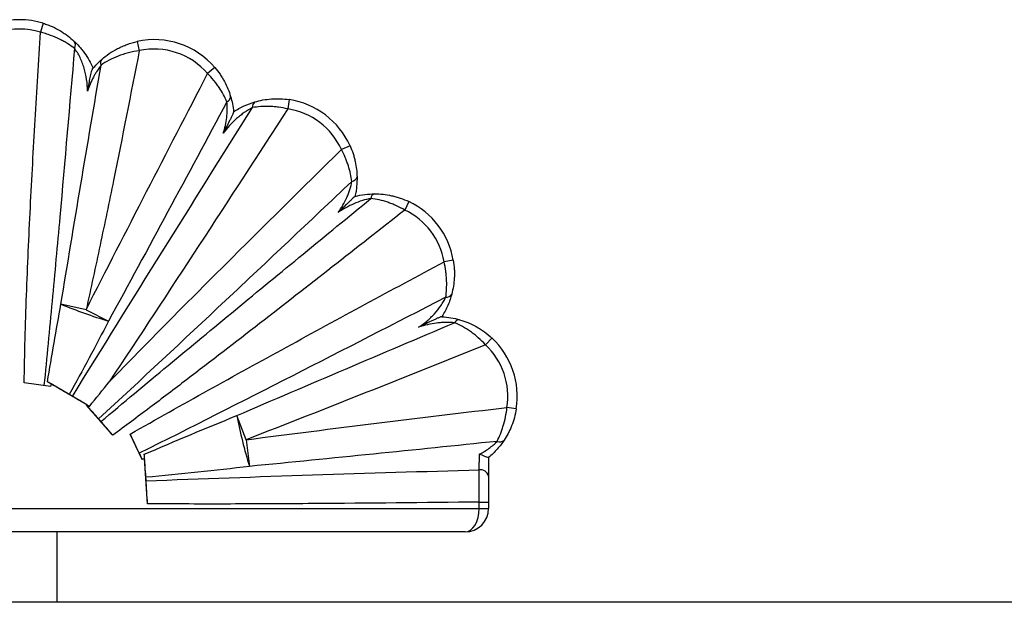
# Paper-space layout '_Izquierda' of a CAD drawing. Header units: millimetres. Extents: x 580 to 1680, y -627 to 712.
# Tile 7 of 10: x 1130 to 1340, y 588 to 712. Entities that reach past the tile are written whole.
import ezdxf

# ---------------------------------------------------------------- set-up
doc = ezdxf.new("R2010")
doc.units = ezdxf.units.MM

psp = doc.layouts.new('_Izquierda')

# ---------------------------------------------------------------- linework, layer by layer
at = {"color": 7, "linetype": 'Continuous', "lineweight": 25}
for p, q in [((1135.01, 710.95), (1134.42, 709.04)), ((1155.08, 707.07), (1155.5, 705.11)), ((1171.6, 701.53), (1170.09, 700.23)), ((1187.48, 694.68), (1187.18, 692.71)), ((1200.46, 684.85), (1198.63, 684.03)), ((1212.99, 672.95), (1212.13, 671.15)), ((1222.48, 660.45), (1220.5, 660.11)), ((1144.17, 649.9), (1138.81, 651.1)), ((1144.17, 649.9), (1148.95, 647.47)), ((1230.71, 643.87), (1229.35, 642.41)), ((1136.59, 633.56), (1130.98, 634.28)), ((1144.35, 629.6), (1136.68, 634.07)), ((1144.27, 629.52), (1144.35, 629.6)), ((1149.87, 623.16), (1144.27, 629.52)), ((1235.9, 628.76), (1233.93, 629.08)), ((1178.28, 622.19), (1176.29, 627.33)), ((1156.1, 618), (1153.58, 623.39)), ((1178.28, 622.19), (1179.02, 616.5)), ((1156.63, 618.22), (1156.1, 618)), ((1157.27, 608.53), (1156.63, 618.22)), ((1230, 618.38), (1230, 614.41)), ((1030, 607.54), (1230, 607.54)), ((1228, 608.91), (1230, 608.91)), ((1228, 607.54), (1228, 608.91)), ((1230, 608.91), (1230, 607.54)), ((1225, 602.54), (1032, 602.54)), ((1138, 587.54), (1138, 602.54)), ((1680, 587.54), (580, 587.54))]:
    psp.add_line(p, q, dxfattribs=at)
at = {"color": 7, "linetype": 'Continuous', "lineweight": 25, "flags": 128}
for points in [[(1136.68, 634.07), (1136.64, 633.83), (1136.59, 633.56)], [(1156.63, 618.22), (1156.63, 618.21), (1156.63, 618.23), (1156.63, 618.3), (1156.63, 618.4), (1156.62, 618.53), (1156.61, 618.69), (1156.6, 618.88), (1156.58, 619.08)], [(1225, 602.54), (1225.59, 602.64), (1226.15, 602.92), (1226.67, 603.38), (1227.12, 604), (1227.49, 604.76), (1227.77, 605.63), (1227.94, 606.56), (1228, 607.54)]]:
    psp.add_lwpolyline(points, dxfattribs=at)
at = {"color": 7, "linetype": 'Continuous', "lineweight": 25}
for centre, radius, start, end in [((1130, 694.71), 17, 72.8404, 107.1481), ((1130, 694.71), 15, 72.8404, 107.1481), ((1140.51, 706.3), 1.37, 329.8463, 39.7003), ((1158.7, 690.46), 17, 40.6461, 102.3186), ((1158.7, 690.46), 15, 40.6461, 102.3186), ((1148.35, 702.53), 1.11, 140.4141, 207.111), ((1173.77, 695.33), 1.21, 291.1767, 1.9859), ((1180.79, 693.21), 1.15, 121.7986, 191.7402), ((1184.95, 677.87), 17, 24.2209, 81.4405), ((1184.95, 677.87), 15, 24.2209, 81.4405), ((1200.74, 678.5), 1.25, 274.9405, 346.3741), ((1206.01, 673.52), 1.12, 107.0246, 176.325), ((1205.72, 657.59), 17, 9.6883, 64.6918), ((1205.72, 657.59), 15, 9.6883, 64.6918), ((1221.02, 653.8), 1.26, 262.8472, 333.7359), ((1181.65, 754.84), 112.25, 247.563, 253.0622), ((1223.77, 646.67), 1.1, 87.2458, 156.1098), ((1219.12, 631.44), 17, 350.9436, 46.9992), ((1219.12, 631.44), 15, 350.9436, 46.9992), ((1128.56, 621.57), 14.91, 57.0138, 60.372), ((1284.84, 648.92), 110.68, 191.2502, 197.0368), ((1232.39, 623.03), 1.31, 244.8364, 316.2906), ((1228.26, 614.02), 1.78, 12.6057, 98.8968), ((1225, 607.54), 5, 270, 360)]:
    psp.add_arc(centre, radius, start, end, dxfattribs=at)
for points, knots in [([(1135.01, 710.95), (1135.34, 710.85), (1135.67, 710.74), (1136.31, 710.5), (1136.63, 710.37), (1137.55, 709.96), (1138.14, 709.65), (1138.97, 709.16), (1139.24, 708.98), (1139.76, 708.63), (1140.01, 708.46), (1140.72, 707.92), (1141.16, 707.54), (1141.56, 707.17)], [0, 0, 0, 0, 0.125, 0.125, 0.25, 0.25, 0.5, 0.5, 0.625, 0.625, 0.75, 0.75, 1, 1, 1, 1]), ([(1130.98, 634.28), (1131, 637.4), (1131.07, 640.52), (1131.23, 646.75), (1131.33, 649.87), (1131.68, 659.22), (1131.97, 665.45), (1132.59, 677.91), (1132.94, 684.14), (1133.66, 696.59), (1134.03, 702.82), (1134.42, 709.04)], [0, 0, 0, 0, 0.125, 0.125, 0.25, 0.25, 0.5, 0.5, 0.75, 0.75, 1, 1, 1, 1]), ([(1141.69, 705.61), (1141.25, 705.94), (1140.77, 706.27), (1139.98, 706.76), (1139.7, 706.92), (1139.12, 707.24), (1138.82, 707.39), (1137.89, 707.84), (1137.24, 708.12), (1136.22, 708.5), (1135.86, 708.62), (1135.15, 708.85), (1134.79, 708.95), (1134.42, 709.04)], [0, 0, 0, 0, 0.25, 0.25, 0.375, 0.375, 0.5, 0.5, 0.75, 0.75, 0.875, 0.875, 1, 1, 1, 1]), ([(1141.69, 705.61), (1140.67, 693.63), (1139.63, 681.64), (1138.02, 663.67), (1137.47, 657.68), (1136.35, 645.7), (1135.78, 639.72), (1135.18, 633.73)], [0, 0, 0, 0, 0.5, 0.5, 0.75, 0.75, 1, 1, 1, 1]), ([(1141.56, 707.17), (1141.93, 706.83), (1142.32, 706.44), (1142.89, 705.8), (1143.08, 705.57), (1143.46, 705.1), (1143.64, 704.86), (1144.18, 704.11), (1144.51, 703.59), (1145.13, 702.49), (1145.4, 701.93), (1145.65, 701.35)], [0, 0, 0, 0, 0.25, 0.25, 0.375, 0.375, 0.5, 0.5, 0.75, 0.75, 1, 1, 1, 1]), ([(1144.49, 696.51), (1144.47, 697.33), (1144.4, 698.15), (1144.15, 699.78), (1143.98, 700.58), (1143.63, 701.77), (1143.5, 702.16), (1143.2, 702.93), (1143.04, 703.3), (1142.69, 704.03), (1142.49, 704.38), (1142.1, 705.04), (1141.89, 705.34), (1141.69, 705.61)], [0, 0, 0, 0, 0.25, 0.25, 0.5, 0.5, 0.625, 0.625, 0.75, 0.75, 0.875, 0.875, 1, 1, 1, 1]), ([(1147.49, 703.24), (1147.99, 703.67), (1148.52, 704.09), (1149.65, 704.86), (1150.25, 705.23), (1151.21, 705.72), (1151.54, 705.88), (1152.22, 706.18), (1152.56, 706.32), (1153.61, 706.69), (1154.33, 706.9), (1155.08, 707.07)], [0, 0, 0, 0, 0.25, 0.25, 0.5, 0.5, 0.625, 0.625, 0.75, 0.75, 1, 1, 1, 1]), ([(1155.5, 705.11), (1153.71, 695.89), (1151.88, 686.68), (1149.07, 672.87), (1148.12, 668.27), (1146.18, 659.08), (1145.19, 654.49), (1144.17, 649.9)], [0, 0, 0, 0, 0.5, 0.5, 0.75, 0.75, 1, 1, 1, 1]), ([(1155.5, 705.11), (1154.71, 705), (1153.93, 704.85), (1152.81, 704.56), (1152.44, 704.45), (1151.71, 704.21), (1151.35, 704.09), (1150.31, 703.68), (1149.67, 703.38), (1148.45, 702.74), (1147.88, 702.38), (1147.36, 702.02)], [0, 0, 0, 0, 0.25, 0.25, 0.375, 0.375, 0.5, 0.5, 0.75, 0.75, 1, 1, 1, 1]), ([(1138.81, 651.1), (1140.19, 659.59), (1141.61, 668.08), (1144.46, 685.05), (1145.91, 693.54), (1147.36, 702.02)], [0, 0, 0, 0, 0.5, 0.5, 1, 1, 1, 1]), ([(1147.36, 702.02), (1147.06, 701.64), (1146.77, 701.24), (1146.35, 700.58), (1146.22, 700.36), (1145.95, 699.91), (1145.83, 699.68), (1145.46, 698.97), (1145.24, 698.49), (1144.84, 697.51), (1144.65, 697.01), (1144.49, 696.51)], [0, 0, 0, 0, 0.25, 0.25, 0.375, 0.375, 0.5, 0.5, 0.75, 0.75, 1, 1, 1, 1]), ([(1145.53, 701.21), (1145.85, 701.59), (1146.17, 701.95), (1146.83, 702.63), (1147.16, 702.95), (1147.49, 703.24)], [0, 0, 0, 0, 0.5, 0.5, 1, 1, 1, 1]), ([(1171.6, 701.53), (1172.01, 701.06), (1172.38, 700.57), (1172.9, 699.82), (1173.06, 699.56), (1173.38, 699.05), (1173.53, 698.79), (1173.95, 698), (1174.2, 697.48), (1174.63, 696.43), (1174.82, 695.9), (1174.98, 695.37)], [0, 0, 0, 0, 0.25, 0.25, 0.375, 0.375, 0.5, 0.5, 0.75, 0.75, 1, 1, 1, 1]), ([(1144.17, 649.9), (1148.45, 658.31), (1152.76, 666.7), (1161.4, 683.48), (1165.74, 691.86), (1170.09, 700.23)], [0, 0, 0, 0, 0.5, 0.5, 1, 1, 1, 1]), ([(1145.53, 701.21), (1145.5, 701.17), (1145.47, 701.12), (1145.41, 700.99), (1145.38, 700.92), (1145.29, 700.68), (1145.23, 700.49), (1145.13, 700.11), (1145.08, 699.91), (1144.99, 699.5), (1144.95, 699.29), (1144.82, 698.66), (1144.75, 698.23), (1144.61, 697.37), (1144.55, 696.94), (1144.49, 696.51)], [0, 0, 0, 0, 0.0625, 0.0625, 0.125, 0.125, 0.25, 0.25, 0.375, 0.375, 0.5, 0.5, 0.75, 0.75, 1, 1, 1, 1]), ([(1174.21, 694.2), (1173.99, 694.71), (1173.74, 695.22), (1173.19, 696.24), (1172.88, 696.75), (1172.36, 697.52), (1172.17, 697.78), (1171.79, 698.29), (1171.6, 698.54), (1170.98, 699.28), (1170.55, 699.76), (1170.09, 700.23)], [0, 0, 0, 0, 0.25, 0.25, 0.5, 0.5, 0.625, 0.625, 0.75, 0.75, 1, 1, 1, 1]), ([(1174.98, 695.37), (1175.13, 694.86), (1175.27, 694.33), (1175.49, 693.23), (1175.57, 692.66), (1175.63, 692.08)], [0, 0, 0, 0, 0.5, 0.5, 1, 1, 1, 1]), ([(1173.4, 687.5), (1173.58, 688.05), (1173.73, 688.6), (1173.99, 689.73), (1174.08, 690.29), (1174.23, 691.43), (1174.27, 692), (1174.28, 693.13), (1174.26, 693.68), (1174.21, 694.2)], [0, 0, 0, 0, 0.25, 0.25, 0.5, 0.5, 0.75, 0.75, 1, 1, 1, 1]), ([(1175.63, 692.09), (1175.99, 692.33), (1176.36, 692.55), (1177.12, 692.97), (1177.5, 693.16), (1178.65, 693.69), (1179.42, 693.97), (1180.18, 694.19)], [0, 0, 0, 0, 0.25, 0.25, 0.5, 0.5, 1, 1, 1, 1]), ([(1187.18, 692.71), (1186.53, 692.86), (1185.87, 692.98), (1184.89, 693.11), (1184.57, 693.14), (1183.92, 693.19), (1183.59, 693.21), (1182.64, 693.24), (1182.02, 693.23), (1180.81, 693.15), (1180.22, 693.07), (1179.66, 692.97)], [0, 0, 0, 0, 0.25, 0.25, 0.375, 0.375, 0.5, 0.5, 0.75, 0.75, 1, 1, 1, 1]), ([(1180.18, 694.19), (1181.29, 694.52), (1182.46, 694.74), (1184, 694.85), (1184.31, 694.86), (1184.94, 694.88), (1185.26, 694.87), (1186.21, 694.84), (1186.84, 694.78), (1187.48, 694.68)], [0, 0, 0, 0, 0.5, 0.5, 0.625, 0.625, 0.75, 0.75, 1, 1, 1, 1]), ([(1141.26, 631.43), (1147.6, 641.72), (1153.99, 651.99), (1166.79, 672.5), (1173.22, 682.74), (1179.66, 692.97)], [0, 0, 0, 0, 0.5, 0.5, 1, 1, 1, 1]), ([(1187.18, 692.71), (1180.88, 682.99), (1174.56, 673.27), (1161.88, 653.88), (1155.52, 644.19), (1149.11, 634.54)], [0, 0, 0, 0, 0.5, 0.5, 1, 1, 1, 1]), ([(1179.66, 692.97), (1179.07, 692.68), (1178.48, 692.33), (1177.62, 691.73), (1177.34, 691.52), (1176.79, 691.09), (1176.52, 690.86), (1175.73, 690.16), (1175.22, 689.67), (1174.27, 688.62), (1173.83, 688.07), (1173.4, 687.5)], [0, 0, 0, 0, 0.25, 0.25, 0.375, 0.375, 0.5, 0.5, 0.75, 0.75, 1, 1, 1, 1]), ([(1175.63, 692.08), (1175.63, 692.06), (1175.59, 691.95), (1175.47, 691.66), (1175.39, 691.48), (1175.21, 691.09), (1175.11, 690.89), (1174.91, 690.47), (1174.81, 690.26), (1174.49, 689.63), (1174.28, 689.2), (1173.84, 688.35), (1173.62, 687.93), (1173.4, 687.5)], [0, 0, 0, 0, 0.125, 0.125, 0.25, 0.25, 0.375, 0.375, 0.5, 0.5, 0.75, 0.75, 1, 1, 1, 1]), ([(1200.46, 684.85), (1200.7, 684.3), (1200.92, 683.74), (1201.19, 682.9), (1201.28, 682.62), (1201.43, 682.05), (1201.5, 681.77), (1201.69, 680.92), (1201.78, 680.37), (1201.9, 679.27), (1201.94, 678.73), (1201.95, 678.2)], [0, 0, 0, 0, 0.25, 0.25, 0.375, 0.375, 0.5, 0.5, 0.75, 0.75, 1, 1, 1, 1]), ([(1149.11, 634.54), (1153.17, 638.73), (1157.26, 642.89), (1165.48, 651.18), (1169.6, 655.3), (1182, 667.65), (1190.31, 675.85), (1198.63, 684.03)], [0, 0, 0, 0, 0.25, 0.25, 0.5, 0.5, 1, 1, 1, 1]), ([(1200.84, 677.25), (1200.78, 677.78), (1200.68, 678.33), (1200.43, 679.43), (1200.28, 680), (1200.01, 680.86), (1199.9, 681.15), (1199.69, 681.73), (1199.57, 682.02), (1199.21, 682.89), (1198.93, 683.46), (1198.63, 684.03)], [0, 0, 0, 0, 0.25, 0.25, 0.5, 0.5, 0.625, 0.625, 0.75, 0.75, 1, 1, 1, 1]), ([(1200.84, 677.25), (1191.88, 668.77), (1182.91, 660.3), (1169.41, 647.64), (1164.91, 643.42), (1155.88, 635.01), (1151.36, 630.81), (1146.82, 626.63)], [0, 0, 0, 0, 0.5, 0.5, 0.75, 0.75, 1, 1, 1, 1]), ([(1197.91, 670.61), (1198.27, 671.11), (1198.61, 671.63), (1199.24, 672.7), (1199.53, 673.25), (1199.9, 674.1), (1200.02, 674.38), (1200.24, 674.96), (1200.34, 675.25), (1200.61, 676.12), (1200.75, 676.7), (1200.84, 677.25)], [0, 0, 0, 0, 0.25, 0.25, 0.5, 0.5, 0.625, 0.625, 0.75, 0.75, 1, 1, 1, 1]), ([(1201.95, 678.2), (1201.96, 677.56), (1201.94, 676.88), (1201.83, 675.83), (1201.79, 675.48), (1201.67, 674.77), (1201.6, 674.41), (1201.52, 674.06)], [0, 0, 0, 0, 0.5, 0.5, 0.75, 0.75, 1, 1, 1, 1]), ([(1201.51, 674.06), (1202.22, 674.24), (1202.93, 674.37), (1204.33, 674.54), (1205.02, 674.58), (1205.68, 674.59)], [0, 0, 0, 0, 0.5, 0.5, 1, 1, 1, 1]), ([(1205.68, 674.59), (1206.88, 674.59), (1208.09, 674.47), (1209.63, 674.13), (1209.94, 674.06), (1210.56, 673.88), (1210.87, 673.79), (1211.79, 673.48), (1212.39, 673.24), (1212.99, 672.95)], [0, 0, 0, 0, 0.5, 0.5, 0.625, 0.625, 0.75, 0.75, 1, 1, 1, 1]), ([(1147.33, 626.06), (1152.09, 630.06), (1156.87, 634.04), (1166.45, 641.99), (1171.24, 645.95), (1185.64, 657.82), (1195.26, 665.71), (1204.9, 673.59)], [0, 0, 0, 0, 0.25, 0.25, 0.5, 0.5, 1, 1, 1, 1]), ([(1201.51, 674.06), (1201.5, 674.05), (1201.42, 673.99), (1201.2, 673.78), (1201.06, 673.65), (1200.76, 673.36), (1200.6, 673.21), (1200.27, 672.89), (1200.11, 672.73), (1199.6, 672.25), (1199.27, 671.93), (1198.59, 671.27), (1198.25, 670.94), (1197.91, 670.61)], [0, 0, 0, 0, 0.125, 0.125, 0.25, 0.25, 0.375, 0.375, 0.5, 0.5, 0.75, 0.75, 1, 1, 1, 1]), ([(1204.9, 673.59), (1204.3, 673.48), (1203.69, 673.34), (1202.48, 672.96), (1201.87, 672.74), (1200.69, 672.23), (1200.12, 671.94), (1198.99, 671.32), (1198.44, 670.97), (1197.91, 670.61)], [0, 0, 0, 0, 0.25, 0.25, 0.5, 0.5, 0.75, 0.75, 1, 1, 1, 1]), ([(1212.13, 671.15), (1211.54, 671.49), (1210.94, 671.8), (1210.03, 672.21), (1209.73, 672.34), (1209.11, 672.58), (1208.8, 672.69), (1207.89, 673), (1207.28, 673.16), (1206.08, 673.43), (1205.48, 673.53), (1204.9, 673.59)], [0, 0, 0, 0, 0.25, 0.25, 0.375, 0.375, 0.5, 0.5, 0.75, 0.75, 1, 1, 1, 1]), ([(1212.13, 671.15), (1201.84, 663.04), (1191.52, 654.96), (1175.99, 642.93), (1170.8, 638.93), (1162.98, 632.97), (1160.37, 630.99), (1155.13, 627.06), (1152.51, 625.1), (1149.87, 623.16)], [0, 0, 0, 0, 0.5, 0.5, 0.75, 0.75, 0.875, 0.875, 1, 1, 1, 1]), ([(1153.58, 623.39), (1159.1, 626.55), (1164.65, 629.66), (1175.77, 635.83), (1181.35, 638.9), (1198.1, 648.04), (1209.3, 654.09), (1220.5, 660.11)], [0, 0, 0, 0, 0.25, 0.25, 0.5, 0.5, 1, 1, 1, 1]), ([(1220.87, 652.55), (1220.95, 653.09), (1221.01, 653.67), (1221.07, 654.86), (1221.08, 655.48), (1221.04, 656.45), (1221.02, 656.78), (1220.96, 657.44), (1220.92, 657.77), (1220.79, 658.77), (1220.66, 659.43), (1220.5, 660.11)], [0, 0, 0, 0, 0.25, 0.25, 0.5, 0.5, 0.625, 0.625, 0.75, 0.75, 1, 1, 1, 1]), ([(1222.48, 660.45), (1222.58, 659.81), (1222.65, 659.18), (1222.71, 658.24), (1222.72, 657.92), (1222.72, 657.3), (1222.71, 656.99), (1222.66, 656.07), (1222.6, 655.47), (1222.41, 654.33), (1222.29, 653.77), (1222.15, 653.24)], [0, 0, 0, 0, 0.25, 0.25, 0.375, 0.375, 0.5, 0.5, 0.75, 0.75, 1, 1, 1, 1]), ([(1222.15, 653.24), (1221.95, 652.47), (1221.67, 651.65), (1220.96, 650), (1220.53, 649.19), (1220.03, 648.41)], [0, 0, 0, 0, 0.5, 0.5, 1, 1, 1, 1]), ([(1220.87, 652.55), (1210, 646.96), (1199.12, 641.38), (1177.34, 630.28), (1166.43, 624.76), (1155.5, 619.3)], [0, 0, 0, 0, 0.5, 0.5, 1, 1, 1, 1]), ([(1215.08, 646.15), (1215.69, 646.56), (1216.28, 647.01), (1217.12, 647.72), (1217.39, 647.97), (1217.93, 648.48), (1218.19, 648.75), (1218.94, 649.57), (1219.4, 650.14), (1220.02, 651.04), (1220.21, 651.35), (1220.57, 651.95), (1220.72, 652.25), (1220.87, 652.55)], [0, 0, 0, 0, 0.25, 0.25, 0.375, 0.375, 0.5, 0.5, 0.75, 0.75, 0.875, 0.875, 1, 1, 1, 1]), ([(1176.29, 627.33), (1184.02, 630.66), (1191.77, 633.96), (1207.26, 640.56), (1215.01, 643.84), (1222.76, 647.12)], [0, 0, 0, 0, 0.5, 0.5, 1, 1, 1, 1]), ([(1220, 648.41), (1219.98, 648.42), (1219.93, 648.41), (1219.81, 648.37), (1219.73, 648.34), (1219.56, 648.27), (1219.47, 648.24), (1219.28, 648.15), (1219.18, 648.11), (1218.86, 647.97), (1218.65, 647.87), (1218.21, 647.67), (1217.99, 647.57), (1217.32, 647.25), (1216.87, 647.03), (1216.2, 646.7), (1215.98, 646.59), (1215.53, 646.37), (1215.3, 646.26), (1215.08, 646.15)], [0, 0, 0, 0, 0.0625, 0.0625, 0.125, 0.125, 0.1875, 0.1875, 0.25, 0.25, 0.375, 0.375, 0.5, 0.5, 0.75, 0.75, 0.875, 0.875, 1, 1, 1, 1]), ([(1222.76, 647.12), (1222.16, 647.18), (1221.52, 647.21), (1220.55, 647.19), (1220.22, 647.17), (1219.57, 647.12), (1219.24, 647.09), (1218.27, 646.96), (1217.62, 646.84), (1216.34, 646.54), (1215.7, 646.36), (1215.08, 646.15)], [0, 0, 0, 0, 0.25, 0.25, 0.375, 0.375, 0.5, 0.5, 0.75, 0.75, 1, 1, 1, 1]), ([(1220, 648.41), (1220.68, 648.38), (1221.34, 648.3), (1222.62, 648.09), (1223.24, 647.94), (1223.83, 647.77)], [0, 0, 0, 0, 0.5, 0.5, 1, 1, 1, 1]), ([(1229.35, 642.41), (1228.85, 642.95), (1228.34, 643.45), (1227.54, 644.16), (1227.27, 644.39), (1226.72, 644.82), (1226.44, 645.04), (1225.6, 645.63), (1225.04, 645.98), (1223.9, 646.61), (1223.33, 646.88), (1222.76, 647.12)], [0, 0, 0, 0, 0.25, 0.25, 0.375, 0.375, 0.5, 0.5, 0.75, 0.75, 1, 1, 1, 1]), ([(1223.83, 647.77), (1224.43, 647.6), (1225.02, 647.39), (1226.21, 646.9), (1226.8, 646.62), (1227.67, 646.13), (1227.97, 645.96), (1228.54, 645.59), (1228.83, 645.4), (1229.66, 644.79), (1230.2, 644.35), (1230.71, 643.87)], [0, 0, 0, 0, 0.25, 0.25, 0.5, 0.5, 0.625, 0.625, 0.75, 0.75, 1, 1, 1, 1]), ([(1229.35, 642.41), (1220.85, 639), (1212.35, 635.6), (1195.34, 628.85), (1186.82, 625.5), (1178.28, 622.19)], [0, 0, 0, 0, 0.5, 0.5, 1, 1, 1, 1]), ([(1140.58, 631.82), (1139.83, 632.26), (1139.05, 632.7), (1137.88, 633.39), (1137.48, 633.62), (1136.7, 634.08), (1136.31, 634.3), (1135.93, 634.53)], [0, 0, 0, 0, 0.5, 0.5, 0.75, 0.75, 1, 1, 1, 1]), ([(1141.26, 631.43), (1141.16, 631.49), (1141.05, 631.55), (1140.81, 631.69), (1140.69, 631.76), (1140.58, 631.82)], [0, 0, 0, 0, 0.5, 0.5, 1, 1, 1, 1]), ([(1144.89, 629.29), (1144.25, 629.66), (1143.63, 630.03), (1142.72, 630.56), (1142.42, 630.74), (1141.83, 631.09), (1141.54, 631.26), (1141.26, 631.43)], [0, 0, 0, 0, 0.5, 0.5, 0.75, 0.75, 1, 1, 1, 1]), ([(1146.82, 626.63), (1146.42, 627.09), (1146, 627.56), (1145.36, 628.28), (1145.15, 628.53), (1144.71, 629.02), (1144.49, 629.27), (1144.27, 629.52)], [0, 0, 0, 0, 0.5, 0.5, 0.75, 0.75, 1, 1, 1, 1]), ([(1178.28, 622.19), (1187.55, 623.39), (1196.82, 624.56), (1215.37, 626.84), (1224.65, 627.97), (1233.93, 629.08)], [0, 0, 0, 0, 0.5, 0.5, 1, 1, 1, 1]), ([(1231.83, 621.84), (1232.07, 622.32), (1232.31, 622.83), (1232.64, 623.66), (1232.75, 623.94), (1232.95, 624.52), (1233.05, 624.83), (1233.33, 625.75), (1233.49, 626.39), (1233.75, 627.7), (1233.86, 628.39), (1233.93, 629.08)], [0, 0, 0, 0, 0.25, 0.25, 0.375, 0.375, 0.5, 0.5, 0.75, 0.75, 1, 1, 1, 1]), ([(1235.9, 628.76), (1235.8, 628.13), (1235.67, 627.5), (1235.33, 626.3), (1235.14, 625.72), (1234.8, 624.88), (1234.68, 624.6), (1234.44, 624.06), (1234.31, 623.8), (1233.91, 623.04), (1233.63, 622.57), (1233.34, 622.12)], [0, 0, 0, 0, 0.25, 0.25, 0.5, 0.5, 0.625, 0.625, 0.75, 0.75, 1, 1, 1, 1]), ([(1147.33, 626.06), (1147.25, 626.15), (1147.16, 626.25), (1146.99, 626.44), (1146.9, 626.54), (1146.82, 626.63)], [0, 0, 0, 0, 0.5, 0.5, 1, 1, 1, 1]), ([(1149.87, 623.16), (1149.43, 623.66), (1149, 624.15), (1148.36, 624.87), (1148.15, 625.11), (1147.74, 625.59), (1147.53, 625.83), (1147.33, 626.06)], [0, 0, 0, 0, 0.5, 0.5, 0.75, 0.75, 1, 1, 1, 1]), ([(1155.5, 619.3), (1155.2, 619.94), (1154.89, 620.6), (1154.24, 621.97), (1153.91, 622.68), (1153.58, 623.39)], [0, 0, 0, 0, 0.5, 0.5, 1, 1, 1, 1]), ([(1231.83, 621.84), (1223.03, 620.93), (1214.23, 620.02), (1196.63, 618.24), (1187.83, 617.36), (1179.02, 616.5)], [0, 0, 0, 0, 0.5, 0.5, 1, 1, 1, 1]), ([(1228.08, 619.11), (1228.8, 619.48), (1229.49, 619.9), (1230.44, 620.59), (1230.75, 620.84), (1231.32, 621.34), (1231.59, 621.59), (1231.83, 621.84)], [0, 0, 0, 0, 0.5, 0.5, 0.75, 0.75, 1, 1, 1, 1]), ([(1233.34, 622.12), (1232.92, 621.49), (1232.44, 620.84), (1231.3, 619.56), (1230.68, 618.94), (1230, 618.38)], [0, 0, 0, 0, 0.5, 0.5, 1, 1, 1, 1]), ([(1155.5, 619.3), (1155.5, 619.29), (1155.56, 619.18), (1155.67, 618.93), (1155.84, 618.57), (1155.98, 618.26), (1156.08, 618.06), (1156.11, 617.98), (1156.1, 617.99), (1156.1, 617.99)], [0, 0, 0, 0, 0.016988, 0.209711, 0.402433, 0.595156, 0.787879, 0.980602, 1, 1, 1, 1]), ([(1156.91, 614.18), (1156.86, 614.98), (1156.8, 615.79), (1156.72, 617.03), (1156.69, 617.44), (1156.64, 618.27), (1156.61, 618.68), (1156.58, 619.08)], [0, 0, 0, 0, 0.5, 0.5, 0.75, 0.75, 1, 1, 1, 1]), ([(1227.98, 615.78), (1227.99, 616), (1228, 616.24), (1228.01, 616.76), (1228.02, 617.04), (1228.04, 617.61), (1228.05, 617.9), (1228.07, 618.51), (1228.08, 618.81), (1228.08, 619.11)], [0, 0, 0, 0, 0.25, 0.25, 0.5, 0.5, 0.75, 0.75, 1, 1, 1, 1]), ([(1230, 618.38), (1229.99, 618.37), (1229.97, 618.37), (1229.91, 618.38), (1229.87, 618.4), (1229.71, 618.45), (1229.56, 618.5), (1229.2, 618.64), (1228.99, 618.72), (1228.55, 618.91), (1228.32, 619.01), (1228.08, 619.11)], [0, 0, 0, 0, 0.125, 0.125, 0.25, 0.25, 0.5, 0.5, 0.75, 0.75, 1, 1, 1, 1]), ([(1156.96, 613.42), (1168.79, 613.89), (1180.63, 614.3), (1204.3, 615.08), (1216.14, 615.43), (1227.98, 615.78)], [0, 0, 0, 0, 0.5, 0.5, 1, 1, 1, 1]), ([(1228, 608.91), (1228, 609.55), (1228, 610.8), (1227.99, 612.01), (1227.99, 613.19), (1227.99, 613.75), (1227.99, 614.55), (1227.99, 614.81), (1227.98, 615.3), (1227.98, 615.55), (1227.98, 615.78)], [0, 0, 0, 0, 0.25, 0.5, 0.5, 0.75, 0.75, 0.875, 0.875, 1, 1, 1, 1]), ([(1156.96, 613.42), (1156.95, 613.53), (1156.95, 613.66), (1156.93, 613.92), (1156.92, 614.05), (1156.91, 614.18)], [0, 0, 0, 0, 0.5, 0.5, 1, 1, 1, 1]), ([(1157.27, 608.53), (1157.21, 609.39), (1157.16, 610.22), (1157.08, 611.46), (1157.06, 611.86), (1157.01, 612.66), (1156.98, 613.04), (1156.96, 613.42)], [0, 0, 0, 0, 0.5, 0.5, 0.75, 0.75, 1, 1, 1, 1]), ([(1230, 614.41), (1230, 614.04), (1230, 613.63), (1230, 612.79), (1230, 612.34), (1230, 611.39), (1230, 610.42), (1230, 609.42), (1230, 608.91)], [0, 0, 0, 0, 0.25, 0.25, 0.5, 0.5, 0.75, 1, 1, 1, 1]), ([(1228, 608.91), (1216.21, 608.77), (1204.42, 608.65), (1186.74, 608.53), (1180.85, 608.5), (1169.06, 608.48), (1163.17, 608.49), (1157.27, 608.53)], [0, 0, 0, 0, 0.5, 0.5, 0.75, 0.75, 1, 1, 1, 1])]:
    psp.add_open_spline(points, degree=3, knots=knots, dxfattribs=at)
for points in [[(1174.21, 694.2), (1165.82, 678.6), (1157.42, 663.02), (1148.95, 647.47)], [(1135.93, 634.53), (1136.84, 640.06), (1137.8, 645.58), (1138.81, 651.1)], [(1148.95, 647.47), (1146.22, 642.22), (1143.44, 637), (1140.58, 631.82)], [(1144.89, 629.29), (1146.29, 631.05), (1147.7, 632.8), (1149.11, 634.54)], [(1144.35, 629.6), (1144.53, 629.5), (1144.71, 629.4), (1144.89, 629.29)], [(1156.58, 619.08), (1163.12, 621.91), (1169.69, 624.65), (1176.29, 627.33)], [(1179.02, 616.5), (1171.66, 615.63), (1164.29, 614.85), (1156.91, 614.18)]]:
    psp.add_open_spline(points, degree=3, dxfattribs=at)

doc.saveas('drawing.dxf')
